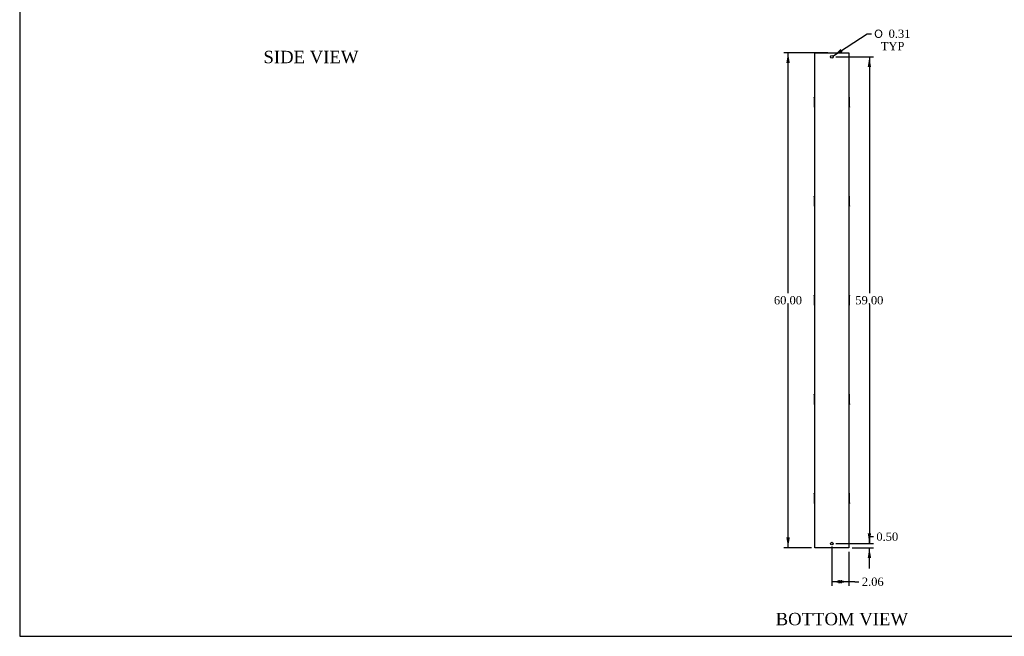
# Model space of a CAD drawing. Header units: inches. Extents: x 1 to 240, y -1 to 159.
# Tile 1 of 9: x 1 to 120, y 0 to 75. Entities that reach past the tile are written whole.
import ezdxf
from ezdxf.enums import TextEntityAlignment as Align

# ---------------------------------------------------------------- set-up
doc = ezdxf.new("R2010")
doc.units = ezdxf.units.IN
doc.header["$MEASUREMENT"] = 0
doc.layers.add('COM70722-5', color=7, linetype='Continuous')
doc.layers.add('Default', color=7, linetype='Continuous')
doc.styles.add('SEACAD_Solid_Edge_ANSI1_Symbols', font='txt')
doc.styles.add('SEACAD_Times_New_Roman', font='times.ttf')
doc.dimstyles.new('HAMMOND_(STH_-_240x160)', dxfattribs={"dimtxt": 1, "dimasz": 1.25, "dimexe": 0.5, "dimexo": 0.5, "dimgap": 0.25, "dimtad": 0, "dimtih": 1, "dimtoh": 1, "dimzin": 0, "dimdsep": 46, "dimtxsty": 'SEACAD_Times_New_Roman', "dimblk1": '_SE_FILLED', "dimblk2": '_SE_FILLED', "dimsah": 1, "dimcen": 0.5, "dimadec": 0, "dimazin": 0, "dimtfac": 0.8, "dimtofl": 0, "dimtmove": 1, "dimatfit": 3, "dimfxl": 1, "dimtolj": 1, "dimtzin": 0, "dimarcsym": 0})

# ---------------------------------------------------------------- blocks, each defined once
blk = doc.blocks.new('SE2')
at = {"layer": 'COM70722-5', "color": 7, "linetype": 'Continuous'}
for p, q in [((97.31, 71.14), (97.39, 71.14)), ((97.31, 11.14), (97.31, 71.14)), ((97.39, 71.14), (101.33, 71.14)), ((101.33, 71.14), (101.42, 71.14)), ((101.42, 71.14), (101.42, 11.14)), ((97.23, 65.7), (97.23, 65.76)), ((97.31, 65.76), (97.23, 65.76)), ((97.23, 65.7), (97.31, 65.7)), ((97.23, 65.7), (97.23, 65.54)), ((101.49, 65.76), (101.42, 65.76)), ((101.49, 65.7), (101.42, 65.7)), ((101.49, 65.7), (101.49, 65.76)), ((101.49, 65.54), (101.49, 65.7)), ((97.23, 65.54), (97.31, 65.54)), ((97.23, 65.54), (97.23, 65.54)), ((97.23, 65.54), (97.31, 65.54)), ((97.23, 65.54), (97.23, 65.21)), ((97.23, 65.21), (97.31, 65.21)), ((97.23, 65.21), (97.23, 65.08)), ((97.23, 65.08), (97.31, 65.08)), ((97.23, 65.08), (97.23, 64.75)), ((97.23, 64.75), (97.31, 64.75)), ((97.23, 64.75), (97.23, 64.74)), ((97.23, 64.74), (97.31, 64.74)), ((97.23, 64.74), (97.23, 64.58)), ((97.23, 64.58), (97.31, 64.58)), ((97.23, 64.58), (97.23, 64.52)), ((97.23, 64.52), (97.31, 64.52)), ((101.49, 65.54), (101.42, 65.54)), ((101.49, 65.54), (101.42, 65.54)), ((101.49, 65.21), (101.42, 65.21)), ((101.49, 65.08), (101.42, 65.08)), ((101.49, 64.75), (101.42, 64.75)), ((101.49, 64.74), (101.42, 64.74)), ((101.49, 64.58), (101.42, 64.58)), ((101.42, 64.52), (101.49, 64.52)), ((101.49, 65.21), (101.49, 65.54)), ((101.49, 65.54), (101.49, 65.54)), ((101.49, 65.08), (101.49, 65.21)), ((101.49, 64.75), (101.49, 65.08)), ((101.49, 64.74), (101.49, 64.75)), ((101.49, 64.58), (101.49, 64.74)), ((101.49, 64.58), (101.49, 64.52)), ((97.23, 53.7), (97.23, 53.76)), ((97.31, 53.76), (97.23, 53.76)), ((97.23, 53.7), (97.31, 53.7)), ((97.23, 53.7), (97.23, 53.54)), ((101.49, 53.76), (101.42, 53.76)), ((101.49, 53.7), (101.42, 53.7)), ((101.49, 53.7), (101.49, 53.76)), ((101.49, 53.54), (101.49, 53.7)), ((97.23, 53.54), (97.31, 53.54)), ((97.23, 53.54), (97.23, 53.54)), ((97.23, 53.54), (97.31, 53.54)), ((97.23, 53.54), (97.23, 53.21)), ((97.23, 53.21), (97.31, 53.21)), ((97.23, 53.21), (97.23, 53.08)), ((97.23, 53.08), (97.31, 53.08)), ((97.23, 53.08), (97.23, 52.75)), ((97.23, 52.75), (97.31, 52.75)), ((97.23, 52.75), (97.23, 52.74)), ((97.23, 52.74), (97.31, 52.74)), ((97.23, 52.74), (97.23, 52.58)), ((97.23, 52.58), (97.31, 52.58)), ((97.23, 52.58), (97.23, 52.52)), ((97.23, 52.52), (97.31, 52.52)), ((101.49, 53.54), (101.42, 53.54)), ((101.49, 53.54), (101.42, 53.54)), ((101.49, 53.21), (101.42, 53.21)), ((101.49, 53.08), (101.42, 53.08)), ((101.49, 52.75), (101.42, 52.75)), ((101.49, 52.74), (101.42, 52.74)), ((101.49, 52.58), (101.42, 52.58)), ((101.42, 52.52), (101.49, 52.52)), ((101.49, 53.21), (101.49, 53.54)), ((101.49, 53.54), (101.49, 53.54)), ((101.49, 53.08), (101.49, 53.21)), ((101.49, 52.75), (101.49, 53.08)), ((101.49, 52.74), (101.49, 52.75)), ((101.49, 52.58), (101.49, 52.74)), ((101.49, 52.58), (101.49, 52.52)), ((97.23, 41.7), (97.23, 41.76)), ((97.31, 41.76), (97.23, 41.76)), ((101.49, 41.76), (101.42, 41.76)), ((101.49, 41.76), (101.49, 41.7)), ((97.23, 41.7), (97.31, 41.7)), ((97.23, 41.7), (97.23, 41.54)), ((97.23, 41.54), (97.31, 41.54)), ((97.23, 41.54), (97.23, 41.54)), ((97.23, 41.54), (97.31, 41.54)), ((97.23, 41.54), (97.23, 41.21)), ((97.23, 41.21), (97.31, 41.21)), ((97.23, 41.21), (97.23, 41.08)), ((97.23, 41.08), (97.31, 41.08)), ((97.23, 41.08), (97.23, 40.75)), ((97.23, 40.75), (97.31, 40.75)), ((97.23, 40.75), (97.23, 40.74)), ((97.23, 40.74), (97.31, 40.74)), ((97.23, 40.74), (97.23, 40.58)), ((97.23, 40.58), (97.31, 40.58)), ((97.23, 40.58), (97.23, 40.52)), ((101.49, 41.7), (101.42, 41.7)), ((101.49, 41.54), (101.42, 41.54)), ((101.49, 41.54), (101.42, 41.54)), ((101.49, 41.21), (101.42, 41.21)), ((101.49, 41.08), (101.42, 41.08)), ((101.49, 40.75), (101.42, 40.75)), ((101.49, 40.74), (101.42, 40.74)), ((101.49, 40.58), (101.42, 40.58)), ((101.49, 41.54), (101.49, 41.7)), ((101.49, 41.21), (101.49, 41.54)), ((101.49, 41.54), (101.49, 41.54)), ((101.49, 41.08), (101.49, 41.21)), ((101.49, 40.75), (101.49, 41.08)), ((101.49, 40.74), (101.49, 40.75)), ((101.49, 40.58), (101.49, 40.74)), ((101.49, 40.52), (101.49, 40.58)), ((97.23, 40.52), (97.31, 40.52)), ((101.42, 40.52), (101.49, 40.52)), ((97.23, 29.7), (97.23, 29.76)), ((97.31, 29.76), (97.23, 29.76)), ((97.23, 29.7), (97.31, 29.7)), ((97.23, 29.7), (97.23, 29.54)), ((97.23, 29.54), (97.31, 29.54)), ((97.23, 29.54), (97.23, 29.54)), ((97.23, 29.54), (97.31, 29.54)), ((97.23, 29.54), (97.23, 29.21)), ((97.23, 29.21), (97.31, 29.21)), ((97.23, 29.21), (97.23, 29.08)), ((97.23, 29.08), (97.31, 29.08)), ((97.23, 29.08), (97.23, 28.75)), ((97.23, 28.75), (97.31, 28.75)), ((97.23, 28.75), (97.23, 28.74)), ((97.23, 28.74), (97.31, 28.74)), ((97.23, 28.74), (97.23, 28.58)), ((101.49, 29.76), (101.42, 29.76)), ((101.49, 29.7), (101.42, 29.7)), ((101.49, 29.54), (101.42, 29.54)), ((101.49, 29.54), (101.42, 29.54)), ((101.49, 29.21), (101.42, 29.21)), ((101.49, 29.08), (101.42, 29.08)), ((101.49, 28.75), (101.42, 28.75)), ((101.49, 28.74), (101.42, 28.74)), ((101.49, 29.7), (101.49, 29.76)), ((101.49, 29.54), (101.49, 29.7)), ((101.49, 29.21), (101.49, 29.54)), ((101.49, 29.54), (101.49, 29.54)), ((101.49, 29.08), (101.49, 29.21)), ((101.49, 28.75), (101.49, 29.08)), ((101.49, 28.74), (101.49, 28.75)), ((101.49, 28.58), (101.49, 28.74)), ((97.23, 28.58), (97.31, 28.58)), ((97.23, 28.58), (97.23, 28.52)), ((97.23, 28.52), (97.31, 28.52)), ((101.49, 28.58), (101.42, 28.58)), ((101.42, 28.52), (101.49, 28.52)), ((101.49, 28.58), (101.49, 28.52)), ((97.23, 17.7), (97.23, 17.76)), ((97.31, 17.76), (97.23, 17.76)), ((97.23, 17.7), (97.31, 17.7)), ((97.23, 17.7), (97.23, 17.54)), ((97.23, 17.54), (97.31, 17.54)), ((97.23, 17.54), (97.23, 17.54)), ((97.23, 17.54), (97.31, 17.54)), ((97.23, 17.54), (97.23, 17.21)), ((97.23, 17.21), (97.31, 17.21)), ((97.23, 17.21), (97.23, 17.08)), ((97.23, 17.08), (97.31, 17.08)), ((97.23, 17.08), (97.23, 16.75)), ((97.23, 16.75), (97.31, 16.75)), ((97.23, 16.75), (97.23, 16.74)), ((97.23, 16.74), (97.31, 16.74)), ((97.23, 16.74), (97.23, 16.58)), ((101.49, 17.76), (101.42, 17.76)), ((101.49, 17.7), (101.42, 17.7)), ((101.49, 17.54), (101.42, 17.54)), ((101.49, 17.54), (101.42, 17.54)), ((101.49, 17.21), (101.42, 17.21)), ((101.49, 17.08), (101.42, 17.08)), ((101.49, 16.75), (101.42, 16.75)), ((101.49, 16.74), (101.42, 16.74)), ((101.49, 17.7), (101.49, 17.76)), ((101.49, 17.54), (101.49, 17.7)), ((101.49, 17.21), (101.49, 17.54)), ((101.49, 17.54), (101.49, 17.54)), ((101.49, 17.08), (101.49, 17.21)), ((101.49, 16.75), (101.49, 17.08)), ((101.49, 16.74), (101.49, 16.75)), ((101.49, 16.58), (101.49, 16.74)), ((97.23, 16.58), (97.31, 16.58)), ((97.23, 16.58), (97.23, 16.52)), ((97.23, 16.52), (97.31, 16.52)), ((101.49, 16.58), (101.42, 16.58)), ((101.42, 16.52), (101.49, 16.52)), ((101.49, 16.58), (101.49, 16.52)), ((97.39, 11.14), (97.31, 11.14)), ((101.33, 11.14), (97.39, 11.14)), ((101.42, 11.14), (101.33, 11.14))]:
    blk.add_line(p, q, dxfattribs=at)
for centre in [(99.36, 70.64), (99.36, 11.64)]:
    blk.add_circle(centre, 0.156, dxfattribs=at)
blk = doc.blocks.new('DMBLK759')
at = {"layer": 'Default', "linetype": 'Continuous', "transparency": 16777216}
for points in [[(93.85, 69.89), (94.27, 69.89), (94.06, 71.14)], [(93.85, 12.39), (94.06, 11.14), (94.27, 12.39)]]:
    blk.add_hatch(color=7, dxfattribs=at).paths.add_polyline_path(points)
at = {"layer": 'Default', "color": 7, "linetype": 'Continuous', "transparency": 16777216}
for p, q in [((98.86, 71.14), (93.56, 71.14)), ((94.06, 41.99), (94.06, 71.14)), ((94.06, 11.14), (94.06, 40.64)), ((96.89, 11.14), (93.56, 11.14))]:
    blk.add_line(p, q, dxfattribs=at)
at = {"layer": 'Default', "color": 7, "linetype": 'Continuous', "transparency": 16777216, "style": 'SEACAD_Times_New_Roman'}
blk.add_text('60.00', height=1, dxfattribs=at).set_placement((92.35, 41.64), align=Align.TOP_LEFT)
blk = doc.blocks.new('_SE_FILLED')
at = {"color": 0}
blk.add_line((0, 0), (-1, 0), dxfattribs=at)
blk.add_solid([(0, 0), (-1, -0.1665), (-1, 0.1665), (0, 0)], dxfattribs=at)
blk = doc.blocks.new('DMBLK760')
at = {"layer": 'Default', "linetype": 'Continuous', "transparency": 16777216}
for points in [[(100.61, 6.81), (100.61, 7.23), (99.36, 7.02)], [(100.17, 6.81), (101.42, 7.02), (100.17, 7.23)]]:
    blk.add_hatch(color=7, dxfattribs=at).paths.add_polyline_path(points)
at = {"layer": 'Default', "color": 7, "linetype": 'Continuous', "transparency": 16777216}
for p, q in [((99.36, 11.3), (99.36, 6.52)), ((101.42, 10.64), (101.42, 6.52)), ((102.15, 7.02), (99.36, 7.02)), ((102.15, 7.02), (102.65, 7.02))]:
    blk.add_line(p, q, dxfattribs=at)
at = {"layer": 'Default', "color": 7, "linetype": 'Continuous', "transparency": 16777216, "style": 'SEACAD_Times_New_Roman'}
blk.add_text('2.06', height=1, dxfattribs=at).set_placement((103, 7.52), align=Align.TOP_LEFT)
blk = doc.blocks.new('DMBLK770')
at = {"layer": 'Default', "linetype": 'Continuous', "transparency": 16777216}
for points in [[(104.12, 12.89), (103.71, 12.89), (103.91, 11.64)], [(104.12, 9.89), (103.91, 11.14), (103.71, 9.89)]]:
    blk.add_hatch(color=7, dxfattribs=at).paths.add_polyline_path(points)
at = {"layer": 'Default', "color": 7, "linetype": 'Continuous', "transparency": 16777216}
for p, q in [((103.91, 12.48), (104.41, 12.48)), ((103.91, 11.64), (103.91, 12.48)), ((99.86, 11.64), (104.41, 11.64)), ((101.83, 11.14), (104.41, 11.14)), ((103.91, 8.64), (103.91, 11.14))]:
    blk.add_line(p, q, dxfattribs=at)
at = {"layer": 'Default', "color": 7, "linetype": 'Continuous', "transparency": 16777216, "style": 'SEACAD_Times_New_Roman'}
blk.add_text('0.50', height=1, dxfattribs=at).set_placement((104.76, 12.98), align=Align.TOP_LEFT)
blk = doc.blocks.new('DMBLK771')
at = {"layer": 'Default', "linetype": 'Continuous', "transparency": 16777216}
for points in [[(104.12, 69.39), (103.91, 70.64), (103.71, 69.39)], [(104.12, 12.89), (103.71, 12.89), (103.91, 11.64)]]:
    blk.add_hatch(color=7, dxfattribs=at).paths.add_polyline_path(points)
at = {"layer": 'Default', "color": 7, "linetype": 'Continuous', "transparency": 16777216}
for p, q in [((99.86, 70.64), (104.41, 70.64)), ((103.91, 70.64), (103.91, 41.99)), ((103.91, 40.64), (103.91, 11.64)), ((99.86, 11.64), (104.41, 11.64))]:
    blk.add_line(p, q, dxfattribs=at)
at = {"layer": 'Default', "color": 7, "linetype": 'Continuous', "transparency": 16777216, "style": 'SEACAD_Times_New_Roman'}
blk.add_text('59.00', height=1, dxfattribs=at).set_placement((102.21, 41.64), align=Align.TOP_LEFT)
blk = doc.blocks.new('DMBLK773')
at = {"layer": 'Default', "linetype": 'Continuous', "transparency": 16777216}
blk.add_hatch(color=7, dxfattribs=at).paths.add_polyline_path([(100.43, 71.59), (99.49, 70.73), (100.66, 71.24)])
at = {"layer": 'Default', "color": 7, "linetype": 'Continuous', "transparency": 16777216}
for p, q in [((99.49, 70.73), (103.65, 73.44)), ((103.65, 73.44), (104.15, 73.44))]:
    blk.add_line(p, q, dxfattribs=at)
for s, style, p in [('O', 'SEACAD_Solid_Edge_ANSI1_Symbols', (104.5, 73.94)), ('0.31', 'SEACAD_Times_New_Roman', (106.24, 73.94)), ('TYP', 'SEACAD_Times_New_Roman', (105.3, 72.44))]:
    blk.add_text(s, height=1, dxfattribs=dict(at, style=style)).set_placement(p, align=Align.TOP_LEFT)
blk = doc.blocks.new('BORDER')
at = {"layer": 'Default', "color": 7, "linetype": 'Continuous'}
for p, q in [((-41.86, 27.86), (-41.86, 0)), ((-41.86, 0), (0, 0))]:
    blk.add_line(p, q, dxfattribs=at)

msp = doc.modelspace()

# ---------------------------------------------------------------- block references
at = {"layer": 'Default', "color": 7, "xscale": 5.7, "yscale": 5.7, "zscale": 5.7}
msp.add_blockref('BORDER', (239.562, 0.401), dxfattribs=at)
at = {"layer": 'Default'}
msp.add_blockref('SE2', (0, 0), dxfattribs=at)

# ---------------------------------------------------------------- texts
at = {"layer": 'Default', "color": 7, "linetype": 'Continuous', "style": 'SEACAD_Times_New_Roman'}
for s, p in [('SIDE VIEW', (30.497, 71.37)), ('BOTTOM VIEW', (92.555, 3.245))]:
    msp.add_text(s, height=1.5, dxfattribs=at).set_placement(p, align=Align.TOP_LEFT)

# ---------------------------------------------------------------- dimensions: what is measured, and where the dimension line sits
at = {"layer": 'Default', "color": 7, "linetype": 'Continuous'}
dim = msp.add_diameter_dim_2p(p1=(99.233, 70.558), p2=(99.495, 70.729), text='\\A1;<>\\PTYP', dimstyle='HAMMOND_(STH_-_240x160)', override={"dimtmove": 0}, dxfattribs=at)
dim.commit()
dim.dimension.update_dxf_attribs({"geometry": 'DMBLK773', "text_midpoint": (104.15, 73.436), "dimtype": 163})
for base, p1, p2, angle, picture, middle, dimtype in [((94.058, 71.143), (97.393, 11.143), (99.364, 71.143), 90, 'DMBLK759', (94.058, 41.143), 160), ((103.913, 70.643), (99.364, 70.643), (99.364, 11.643), 270, 'DMBLK771', (103.913, 41.143), 161)]:
    dim = msp.add_linear_dim(base=base, p1=p1, p2=p2, angle=angle, text='\\A1;<>', dimstyle='HAMMOND_(STH_-_240x160)', override={"dimtmove": 0}, dxfattribs=at)
    dim.commit()
    dim.dimension.update_dxf_attribs({"geometry": picture, "text_midpoint": middle, "dimtype": dimtype})
dim = msp.add_linear_dim(base=(103.913, 11.643), p1=(101.335, 11.143), p2=(99.364, 11.643), angle=90, text='\\A1;<>', dimstyle='HAMMOND_(STH_-_240x160)', dxfattribs=at)
dim.commit()
dim.dimension.update_dxf_attribs({"geometry": 'DMBLK770', "text_midpoint": (104.413, 12.484), "dimtype": 160})
dim = msp.add_linear_dim(base=(99.364, 7.021), p1=(101.421, 11.143), p2=(99.364, 11.8), text='\\A1;<>', dimstyle='HAMMOND_(STH_-_240x160)', dxfattribs=at)
dim.commit()
dim.dimension.update_dxf_attribs({"geometry": 'DMBLK760', "text_midpoint": (102.648, 7.021), "dimtype": 160})

doc.saveas('drawing.dxf')
